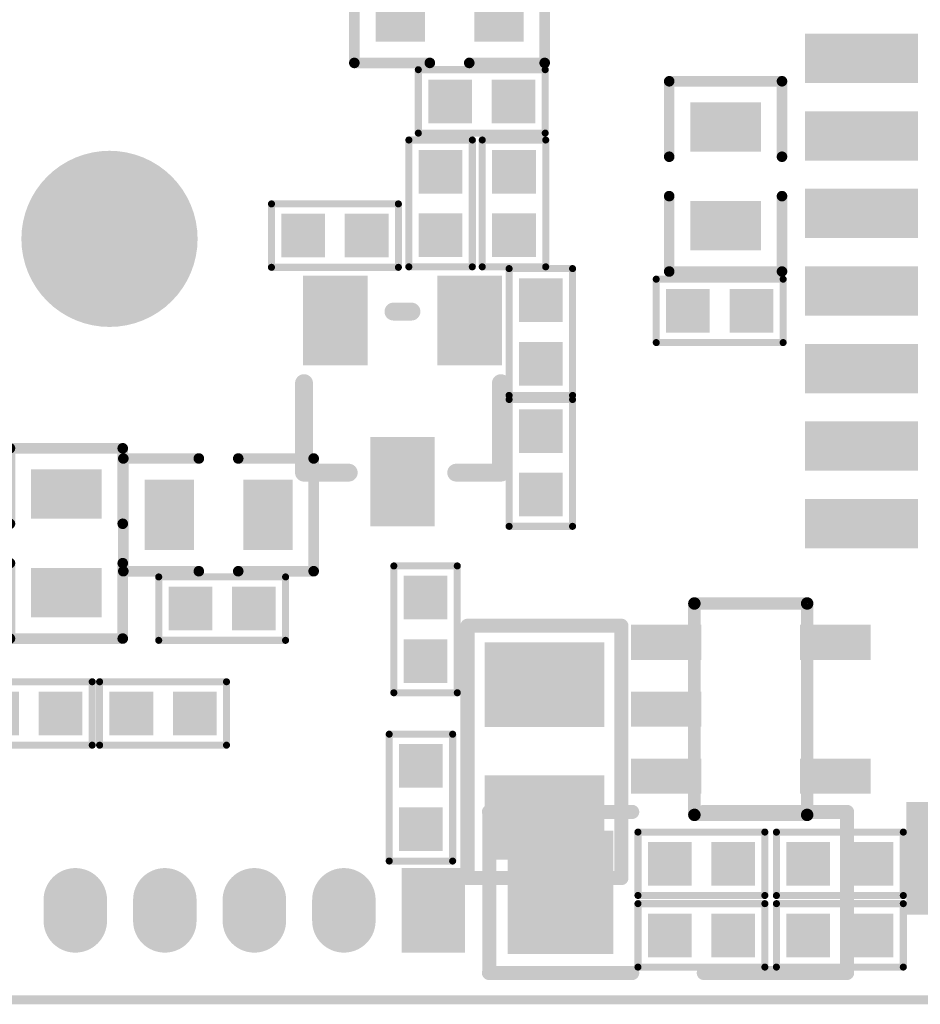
# Model space of a CAD drawing. Extents: x 81.2 to 123.3, y 54.5 to 77.2.
# Tile 3 of 5: x 95.7 to 108.5, y 54.5 to 68.5. Entities that reach past the tile are written whole.
import ezdxf

# ---------------------------------------------------------------- set-up
doc = ezdxf.new("R2010")
doc.units = 0
doc.layers.get('0').update_dxf_attribs({"linetype": 'CONTINUOUS'})
for name, color, linetype in [('BOTTOMLAYER', 5, 'CONTINUOUS'), ('BOTTOMOVERLAY', 54, 'CONTINUOUS'), ('KEEPOUTLAYER', 6, 'CONTINUOUS'), ('PADHOLELAYER', 156, 'CONTINUOUS')]:
    doc.layers.add(name, color=color, linetype=linetype)

# ---------------------------------------------------------------- blocks, each defined once
blk = doc.blocks.new('SOT23_5_B_5')
at = {"layer": 'BOTTOMLAYER'}
for points in [[(-2.15, 1.9), (-1.65, 1.9), (-2.15, 2.9), (-1.65, 2.9)], [(-0.25, 1.9), (0.25, 1.9), (-0.25, 2.9), (0.25, 2.9)], [(-2.15, -0.5), (-1.65, -0.5), (-2.15, 0.5), (-1.65, 0.5)], [(-1.2, -0.5), (-0.7, -0.5), (-1.2, 0.5), (-0.7, 0.5)], [(-0.25, -0.5), (0.25, -0.5), (-0.25, 0.5), (0.25, 0.5)]]:
    blk.add_solid(points, dxfattribs=at)
at = {"layer": 'BOTTOMOVERLAY', "const_width": 0.178}
for points in [[(0.55, 2), (-2.45, 2)], [(-2.45, 0.4), (-2.45, 2)], [(0.55, 0.4), (0.55, 2)], [(0.55, 0.4), (-2.45, 0.4)]]:
    blk.add_lwpolyline(points, dxfattribs=at)
at = {"layer": 'BOTTOMOVERLAY', "const_width": 0.0889}
for points in [[(-2.494, 2, 1), (-2.406, 2, 1)], [(-2.494, 2, 1), (-2.406, 2, 1)], [(0.506, 2, 1), (0.594, 2, 1)], [(0.506, 2, 1), (0.594, 2, 1)], [(-2.494, 0.4, 1), (-2.406, 0.4, 1)], [(-2.494, 0.4, 1), (-2.406, 0.4, 1)], [(0.506, 0.4, 1), (0.594, 0.4, 1)], [(0.506, 0.4, 1), (0.594, 0.4, 1)]]:
    blk.add_lwpolyline(points, format="xyb", close=True, dxfattribs=at)
blk = doc.blocks.new('0402_B_22')
at = {"layer": 'BOTTOMLAYER'}
for points in [[(-0.76, -0.31), (-0.14, -0.31), (-0.76, 0.31), (-0.14, 0.31)], [(0.14, -0.31), (0.76, -0.31), (0.14, 0.31), (0.76, 0.31)]]:
    blk.add_solid(points, dxfattribs=at)
at = {"layer": 'BOTTOMOVERLAY', "const_width": 0.1}
for points in [[(-0.9, -0.45), (-0.9, 0.45)], [(-0.9, 0.45), (0.9, 0.45)], [(0.9, 0.45), (0.9, -0.45)], [(-0.9, -0.45), (0.9, -0.45)]]:
    blk.add_lwpolyline(points, dxfattribs=at)
at = {"layer": 'BOTTOMOVERLAY', "const_width": 0.05}
for points in [[(-0.925, 0.45, 1), (-0.875, 0.45, 1)], [(-0.925, 0.45, 1), (-0.875, 0.45, 1)], [(0.875, 0.45, 1), (0.925, 0.45, 1)], [(0.875, 0.45, 1), (0.925, 0.45, 1)], [(-0.925, -0.45, 1), (-0.875, -0.45, 1)], [(-0.925, -0.45, 1), (-0.875, -0.45, 1)], [(0.875, -0.45, 1), (0.925, -0.45, 1)], [(0.875, -0.45, 1), (0.925, -0.45, 1)]]:
    blk.add_lwpolyline(points, format="xyb", close=True, dxfattribs=at)
blk = doc.blocks.new('0402_B_41')
at = {"layer": 'BOTTOMLAYER'}
for points in [[(-0.76, -0.31), (-0.14, -0.31), (-0.76, 0.31), (-0.14, 0.31)], [(0.14, -0.31), (0.76, -0.31), (0.14, 0.31), (0.76, 0.31)]]:
    blk.add_solid(points, dxfattribs=at)
at = {"layer": 'BOTTOMOVERLAY', "const_width": 0.1}
for points in [[(-0.9, -0.45), (-0.9, 0.45)], [(-0.9, 0.45), (0.9, 0.45)], [(0.9, -0.45), (0.9, 0.45)], [(-0.9, -0.45), (0.9, -0.45)]]:
    blk.add_lwpolyline(points, dxfattribs=at)
at = {"layer": 'BOTTOMOVERLAY', "const_width": 0.05}
for points in [[(-0.925, 0.45, 1), (-0.875, 0.45, 1)], [(-0.925, 0.45, 1), (-0.875, 0.45, 1)], [(0.875, 0.45, 1), (0.925, 0.45, 1)], [(0.875, 0.45, 1), (0.925, 0.45, 1)], [(-0.925, -0.45, 1), (-0.875, -0.45, 1)], [(-0.925, -0.45, 1), (-0.875, -0.45, 1)], [(0.875, -0.45, 1), (0.925, -0.45, 1)], [(0.875, -0.45, 1), (0.925, -0.45, 1)]]:
    blk.add_lwpolyline(points, format="xyb", close=True, dxfattribs=at)
blk = doc.blocks.new('0402_B_42')
at = {"layer": 'BOTTOMLAYER'}
for points in [[(-0.76, -0.31), (-0.14, -0.31), (-0.76, 0.31), (-0.14, 0.31)], [(0.14, -0.31), (0.76, -0.31), (0.14, 0.31), (0.76, 0.31)]]:
    blk.add_solid(points, dxfattribs=at)
at = {"layer": 'BOTTOMOVERLAY', "const_width": 0.1}
for points in [[(-0.9, -0.45), (-0.9, 0.45)], [(0.9, 0.45), (-0.9, 0.45)], [(0.9, -0.45), (0.9, 0.45)], [(0.9, -0.45), (-0.9, -0.45)]]:
    blk.add_lwpolyline(points, dxfattribs=at)
at = {"layer": 'BOTTOMOVERLAY', "const_width": 0.05}
for points in [[(-0.925, 0.45, 1), (-0.875, 0.45, 1)], [(-0.925, 0.45, 1), (-0.875, 0.45, 1)], [(0.875, 0.45, 1), (0.925, 0.45, 1)], [(0.875, 0.45, 1), (0.925, 0.45, 1)], [(-0.925, -0.45, 1), (-0.875, -0.45, 1)], [(-0.925, -0.45, 1), (-0.875, -0.45, 1)], [(0.875, -0.45, 1), (0.925, -0.45, 1)], [(0.875, -0.45, 1), (0.925, -0.45, 1)]]:
    blk.add_lwpolyline(points, format="xyb", close=True, dxfattribs=at)
blk = doc.blocks.new('0402_B_44')
at = {"layer": 'BOTTOMLAYER'}
for points in [[(-0.76, -0.31), (-0.14, -0.31), (-0.76, 0.31), (-0.14, 0.31)], [(0.14, -0.31), (0.76, -0.31), (0.14, 0.31), (0.76, 0.31)]]:
    blk.add_solid(points, dxfattribs=at)
at = {"layer": 'BOTTOMOVERLAY', "const_width": 0.1}
for points in [[(-0.9, -0.45), (-0.9, 0.45)], [(-0.9, 0.45), (0.9, 0.45)], [(0.9, -0.45), (0.9, 0.45)], [(-0.9, -0.45), (0.9, -0.45)]]:
    blk.add_lwpolyline(points, dxfattribs=at)
at = {"layer": 'BOTTOMOVERLAY', "const_width": 0.05}
for points in [[(-0.925, 0.45, 1), (-0.875, 0.45, 1)], [(-0.925, 0.45, 1), (-0.875, 0.45, 1)], [(0.875, 0.45, 1), (0.925, 0.45, 1)], [(0.875, 0.45, 1), (0.925, 0.45, 1)], [(-0.925, -0.45, 1), (-0.875, -0.45, 1)], [(-0.925, -0.45, 1), (-0.875, -0.45, 1)], [(0.875, -0.45, 1), (0.925, -0.45, 1)], [(0.875, -0.45, 1), (0.925, -0.45, 1)]]:
    blk.add_lwpolyline(points, format="xyb", close=True, dxfattribs=at)
blk = doc.blocks.new('SOT23_B_54')
at = {"layer": 'BOTTOMLAYER'}
for points in [[(-1.41, 1.778), (-1.41, 0.508), (-0.495, 1.778), (-0.495, 0.508)], [(0.495, 1.778), (0.495, 0.508), (1.41, 1.778), (1.41, 0.508)], [(-0.457, -0.508), (-0.457, -1.778), (0.457, -0.508), (0.457, -1.778)]]:
    blk.add_solid(points, dxfattribs=at)
at = {"layer": 'BOTTOMOVERLAY', "const_width": 0.254}
for points in [[(-0.127, 1.27), (0.127, 1.27)], [(-1.397, 0.254), (-1.397, -1.016)], [(1.397, 0.254), (1.397, -1.016)], [(-1.397, -1.016), (-0.762, -1.016)], [(0.762, -1.016), (1.397, -1.016)]]:
    blk.add_lwpolyline(points, dxfattribs=at)
at = {"layer": 'BOTTOMOVERLAY', "const_width": 0.127}
for points in [[(-0.191, 1.27, 1), (-0.064, 1.27, 1)], [(0.064, 1.27, 1), (0.191, 1.27, 1)], [(-1.46, 0.254, 1), (-1.333, 0.254, 1)], [(1.333, 0.254, 1), (1.46, 0.254, 1)], [(-1.46, -1.016, 1), (-1.333, -1.016, 1)], [(-1.46, -1.016, 1), (-1.333, -1.016, 1)], [(-0.825, -1.016, 1), (-0.699, -1.016, 1)], [(0.699, -1.016, 1), (0.825, -1.016, 1)], [(1.333, -1.016, 1), (1.46, -1.016, 1)], [(1.333, -1.016, 1), (1.46, -1.016, 1)]]:
    blk.add_lwpolyline(points, format="xyb", close=True, dxfattribs=at)
blk = doc.blocks.new('PH1_27_12_T____56')
at = {"layer": 'BOTTOMLAYER', "const_width": 0.9}
for points in [[(1.27, 0.15), (1.27, -0.15)], [(2.54, 0.15), (2.54, -0.15)], [(3.81, 0.15), (3.81, -0.15)], [(5.08, 0.15), (5.08, -0.15)]]:
    blk.add_lwpolyline(points, dxfattribs=at)
at = {"layer": 'BOTTOMLAYER', "const_width": 0.45}
for points in [[(1.045, 0.15, 1), (1.495, 0.15, 1)], [(2.315, 0.15, 1), (2.765, 0.15, 1)], [(3.585, 0.15, 1), (4.035, 0.15, 1)], [(4.855, 0.15, 1), (5.305, 0.15, 1)], [(1.045, -0.15, 1), (1.495, -0.15, 1)], [(2.315, -0.15, 1), (2.765, -0.15, 1)], [(3.585, -0.15, 1), (4.035, -0.15, 1)], [(4.855, -0.15, 1), (5.305, -0.15, 1)]]:
    blk.add_lwpolyline(points, format="xyb", close=True, dxfattribs=at)
at = {"layer": 'BOTTOMLAYER'}
blk.add_solid([(-0.45, -0.6), (0.45, -0.6), (-0.45, 0.6), (0.45, 0.6)], dxfattribs=at)
at = {"layer": 'PADHOLELAYER', "const_width": 0.3}
for points in [[(-0.15, 0, 1), (0.15, 0, 1)], [(1.12, 0, 1), (1.42, 0, 1)], [(2.39, 0, 1), (2.69, 0, 1)], [(3.66, 0, 1), (3.96, 0, 1)], [(4.93, 0, 1), (5.23, 0, 1)]]:
    blk.add_lwpolyline(points, format="xyb", close=True, dxfattribs=at)
blk = doc.blocks.new('0603_B_75')
at = {"layer": 'BOTTOMLAYER'}
for points in [[(-1.05, -0.5), (-0.35, -0.5), (-1.05, 0.5), (-0.35, 0.5)], [(0.35, -0.5), (1.05, -0.5), (0.35, 0.5), (1.05, 0.5)]]:
    blk.add_solid(points, dxfattribs=at)
at = {"layer": 'BOTTOMOVERLAY', "const_width": 0.15}
for points in [[(-1.35, 0.8), (-0.279, 0.8)], [(-1.35, 0.8), (-1.35, -0.8)], [(0.28, 0.8), (1.35, 0.8)], [(1.35, 0.8), (1.35, -0.8)], [(-1.35, -0.8), (-0.279, -0.8)], [(0.28, -0.8), (1.35, -0.8)]]:
    blk.add_lwpolyline(points, dxfattribs=at)
at = {"layer": 'BOTTOMOVERLAY', "const_width": 0.075}
for points in [[(-1.387, 0.8, 1), (-1.312, 0.8, 1)], [(-1.387, 0.8, 1), (-1.312, 0.8, 1)], [(-0.317, 0.8, 1), (-0.242, 0.8, 1)], [(0.242, 0.8, 1), (0.317, 0.8, 1)], [(1.313, 0.8, 1), (1.388, 0.8, 1)], [(1.313, 0.8, 1), (1.388, 0.8, 1)], [(-1.387, -0.8, 1), (-1.312, -0.8, 1)], [(-1.387, -0.8, 1), (-1.312, -0.8, 1)], [(-0.317, -0.8, 1), (-0.242, -0.8, 1)], [(0.242, -0.8, 1), (0.317, -0.8, 1)], [(1.313, -0.8, 1), (1.388, -0.8, 1)], [(1.313, -0.8, 1), (1.388, -0.8, 1)]]:
    blk.add_lwpolyline(points, format="xyb", close=True, dxfattribs=at)
blk = doc.blocks.new('0402_B_86')
at = {"layer": 'BOTTOMLAYER'}
for points in [[(-0.76, -0.31), (-0.14, -0.31), (-0.76, 0.31), (-0.14, 0.31)], [(0.14, -0.31), (0.76, -0.31), (0.14, 0.31), (0.76, 0.31)]]:
    blk.add_solid(points, dxfattribs=at)
at = {"layer": 'BOTTOMOVERLAY', "const_width": 0.1}
for points in [[(-0.9, 0.45), (-0.9, -0.45)], [(0.9, 0.45), (-0.9, 0.45)], [(0.9, 0.45), (0.9, -0.45)], [(0.9, -0.45), (-0.9, -0.45)]]:
    blk.add_lwpolyline(points, dxfattribs=at)
at = {"layer": 'BOTTOMOVERLAY', "const_width": 0.05}
for points in [[(-0.925, 0.45, 1), (-0.875, 0.45, 1)], [(-0.925, 0.45, 1), (-0.875, 0.45, 1)], [(0.875, 0.45, 1), (0.925, 0.45, 1)], [(0.875, 0.45, 1), (0.925, 0.45, 1)], [(-0.925, -0.45, 1), (-0.875, -0.45, 1)], [(-0.925, -0.45, 1), (-0.875, -0.45, 1)], [(0.875, -0.45, 1), (0.925, -0.45, 1)], [(0.875, -0.45, 1), (0.925, -0.45, 1)]]:
    blk.add_lwpolyline(points, format="xyb", close=True, dxfattribs=at)
blk = doc.blocks.new('0402_B_87')
at = {"layer": 'BOTTOMLAYER'}
for points in [[(-0.76, -0.31), (-0.14, -0.31), (-0.76, 0.31), (-0.14, 0.31)], [(0.14, -0.31), (0.76, -0.31), (0.14, 0.31), (0.76, 0.31)]]:
    blk.add_solid(points, dxfattribs=at)
at = {"layer": 'BOTTOMOVERLAY', "const_width": 0.1}
for points in [[(-0.9, 0.45), (-0.9, -0.45)], [(0.9, 0.45), (-0.9, 0.45)], [(0.9, 0.45), (0.9, -0.45)], [(0.9, -0.45), (-0.9, -0.45)]]:
    blk.add_lwpolyline(points, dxfattribs=at)
at = {"layer": 'BOTTOMOVERLAY', "const_width": 0.05}
for points in [[(-0.925, 0.45, 1), (-0.875, 0.45, 1)], [(-0.925, 0.45, 1), (-0.875, 0.45, 1)], [(0.875, 0.45, 1), (0.925, 0.45, 1)], [(0.875, 0.45, 1), (0.925, 0.45, 1)], [(-0.925, -0.45, 1), (-0.875, -0.45, 1)], [(-0.925, -0.45, 1), (-0.875, -0.45, 1)], [(0.875, -0.45, 1), (0.925, -0.45, 1)], [(0.875, -0.45, 1), (0.925, -0.45, 1)]]:
    blk.add_lwpolyline(points, format="xyb", close=True, dxfattribs=at)
blk = doc.blocks.new('0402_B_88')
at = {"layer": 'BOTTOMLAYER'}
for points in [[(-0.76, -0.31), (-0.14, -0.31), (-0.76, 0.31), (-0.14, 0.31)], [(0.14, -0.31), (0.76, -0.31), (0.14, 0.31), (0.76, 0.31)]]:
    blk.add_solid(points, dxfattribs=at)
at = {"layer": 'BOTTOMOVERLAY', "const_width": 0.1}
for points in [[(-0.9, -0.45), (-0.9, 0.45)], [(-0.9, 0.45), (0.9, 0.45)], [(0.9, 0.45), (0.9, -0.45)], [(-0.9, -0.45), (0.9, -0.45)]]:
    blk.add_lwpolyline(points, dxfattribs=at)
at = {"layer": 'BOTTOMOVERLAY', "const_width": 0.05}
for points in [[(-0.925, 0.45, 1), (-0.875, 0.45, 1)], [(-0.925, 0.45, 1), (-0.875, 0.45, 1)], [(0.875, 0.45, 1), (0.925, 0.45, 1)], [(0.875, 0.45, 1), (0.925, 0.45, 1)], [(-0.925, -0.45, 1), (-0.875, -0.45, 1)], [(-0.925, -0.45, 1), (-0.875, -0.45, 1)], [(0.875, -0.45, 1), (0.925, -0.45, 1)], [(0.875, -0.45, 1), (0.925, -0.45, 1)]]:
    blk.add_lwpolyline(points, format="xyb", close=True, dxfattribs=at)
blk = doc.blocks.new('0805_B_89')
at = {"layer": 'BOTTOMLAYER'}
for points in [[(-1.543, -0.85), (-0.343, -0.85), (-1.543, 0.85), (-0.343, 0.85)], [(0.343, -0.85), (1.543, -0.85), (0.343, 0.85), (1.543, 0.85)]]:
    blk.add_solid(points, dxfattribs=at)
at = {"layer": 'BOTTOMOVERLAY', "const_width": 0.2}
for points in [[(-1.778, -1.092), (-1.778, 1.092)], [(1.803, 1.092), (-1.778, 1.092)], [(1.803, -1.092), (1.803, 1.092)], [(-1.778, -1.092), (1.803, -1.092)]]:
    blk.add_lwpolyline(points, dxfattribs=at)
at = {"layer": 'BOTTOMOVERLAY', "const_width": 0.1}
for points in [[(-1.828, 1.092, 1), (-1.728, 1.092, 1)], [(-1.828, 1.092, 1), (-1.728, 1.092, 1)], [(1.753, 1.092, 1), (1.853, 1.092, 1)], [(1.753, 1.092, 1), (1.853, 1.092, 1)], [(-1.828, -1.092, 1), (-1.728, -1.092, 1)], [(-1.828, -1.092, 1), (-1.728, -1.092, 1)], [(1.753, -1.092, 1), (1.853, -1.092, 1)], [(1.753, -1.092, 1), (1.853, -1.092, 1)]]:
    blk.add_lwpolyline(points, format="xyb", close=True, dxfattribs=at)
blk = doc.blocks.new('0402_B_90')
at = {"layer": 'BOTTOMLAYER'}
for points in [[(-0.76, -0.31), (-0.14, -0.31), (-0.76, 0.31), (-0.14, 0.31)], [(0.14, -0.31), (0.76, -0.31), (0.14, 0.31), (0.76, 0.31)]]:
    blk.add_solid(points, dxfattribs=at)
at = {"layer": 'BOTTOMOVERLAY', "const_width": 0.1}
for points in [[(-0.9, -0.45), (-0.9, 0.45)], [(0.9, 0.45), (-0.9, 0.45)], [(0.9, -0.45), (0.9, 0.45)], [(0.9, -0.45), (-0.9, -0.45)]]:
    blk.add_lwpolyline(points, dxfattribs=at)
at = {"layer": 'BOTTOMOVERLAY', "const_width": 0.05}
for points in [[(-0.925, 0.45, 1), (-0.875, 0.45, 1)], [(-0.925, 0.45, 1), (-0.875, 0.45, 1)], [(0.875, 0.45, 1), (0.925, 0.45, 1)], [(0.875, 0.45, 1), (0.925, 0.45, 1)], [(-0.925, -0.45, 1), (-0.875, -0.45, 1)], [(-0.925, -0.45, 1), (-0.875, -0.45, 1)], [(0.875, -0.45, 1), (0.925, -0.45, 1)], [(0.875, -0.45, 1), (0.925, -0.45, 1)]]:
    blk.add_lwpolyline(points, format="xyb", close=True, dxfattribs=at)
blk = doc.blocks.new('0402_B_108')
at = {"layer": 'BOTTOMLAYER'}
for points in [[(-0.76, -0.31), (-0.14, -0.31), (-0.76, 0.31), (-0.14, 0.31)], [(0.14, -0.31), (0.76, -0.31), (0.14, 0.31), (0.76, 0.31)]]:
    blk.add_solid(points, dxfattribs=at)
at = {"layer": 'BOTTOMOVERLAY', "const_width": 0.1}
for points in [[(-0.9, 0.45), (-0.9, -0.45)], [(-0.9, 0.45), (0.9, 0.45)], [(0.9, 0.45), (0.9, -0.45)], [(0.9, -0.45), (-0.9, -0.45)]]:
    blk.add_lwpolyline(points, dxfattribs=at)
at = {"layer": 'BOTTOMOVERLAY', "const_width": 0.05}
for points in [[(-0.925, 0.45, 1), (-0.875, 0.45, 1)], [(-0.925, 0.45, 1), (-0.875, 0.45, 1)], [(0.875, 0.45, 1), (0.925, 0.45, 1)], [(0.875, 0.45, 1), (0.925, 0.45, 1)], [(-0.925, -0.45, 1), (-0.875, -0.45, 1)], [(-0.925, -0.45, 1), (-0.875, -0.45, 1)], [(0.875, -0.45, 1), (0.925, -0.45, 1)], [(0.875, -0.45, 1), (0.925, -0.45, 1)]]:
    blk.add_lwpolyline(points, format="xyb", close=True, dxfattribs=at)
blk = doc.blocks.new('0402_B_109')
at = {"layer": 'BOTTOMLAYER'}
for points in [[(-0.76, -0.31), (-0.14, -0.31), (-0.76, 0.31), (-0.14, 0.31)], [(0.14, -0.31), (0.76, -0.31), (0.14, 0.31), (0.76, 0.31)]]:
    blk.add_solid(points, dxfattribs=at)
at = {"layer": 'BOTTOMOVERLAY', "const_width": 0.1}
for points in [[(-0.9, 0.45), (-0.9, -0.45)], [(-0.9, 0.45), (0.9, 0.45)], [(0.9, 0.45), (0.9, -0.45)], [(-0.9, -0.45), (0.9, -0.45)]]:
    blk.add_lwpolyline(points, dxfattribs=at)
at = {"layer": 'BOTTOMOVERLAY', "const_width": 0.05}
for points in [[(-0.925, 0.45, 1), (-0.875, 0.45, 1)], [(-0.925, 0.45, 1), (-0.875, 0.45, 1)], [(0.875, 0.45, 1), (0.925, 0.45, 1)], [(0.875, 0.45, 1), (0.925, 0.45, 1)], [(-0.925, -0.45, 1), (-0.875, -0.45, 1)], [(-0.925, -0.45, 1), (-0.875, -0.45, 1)], [(0.875, -0.45, 1), (0.925, -0.45, 1)], [(0.875, -0.45, 1), (0.925, -0.45, 1)]]:
    blk.add_lwpolyline(points, format="xyb", close=True, dxfattribs=at)
blk = doc.blocks.new('0402_B_112')
at = {"layer": 'BOTTOMLAYER'}
for points in [[(-0.76, -0.31), (-0.14, -0.31), (-0.76, 0.31), (-0.14, 0.31)], [(0.14, -0.31), (0.76, -0.31), (0.14, 0.31), (0.76, 0.31)]]:
    blk.add_solid(points, dxfattribs=at)
at = {"layer": 'BOTTOMOVERLAY', "const_width": 0.1}
for points in [[(-0.9, -0.45), (-0.9, 0.45)], [(0.9, 0.45), (-0.9, 0.45)], [(0.9, -0.45), (0.9, 0.45)], [(0.9, -0.45), (-0.9, -0.45)]]:
    blk.add_lwpolyline(points, dxfattribs=at)
at = {"layer": 'BOTTOMOVERLAY', "const_width": 0.05}
for points in [[(-0.925, 0.45, 1), (-0.875, 0.45, 1)], [(-0.925, 0.45, 1), (-0.875, 0.45, 1)], [(0.875, 0.45, 1), (0.925, 0.45, 1)], [(0.875, 0.45, 1), (0.925, 0.45, 1)], [(-0.925, -0.45, 1), (-0.875, -0.45, 1)], [(-0.925, -0.45, 1), (-0.875, -0.45, 1)], [(0.875, -0.45, 1), (0.925, -0.45, 1)], [(0.875, -0.45, 1), (0.925, -0.45, 1)]]:
    blk.add_lwpolyline(points, format="xyb", close=True, dxfattribs=at)
blk = doc.blocks.new('0603_B_115')
at = {"layer": 'BOTTOMLAYER'}
for points in [[(-1.05, -0.5), (-0.35, -0.5), (-1.05, 0.5), (-0.35, 0.5)], [(0.35, -0.5), (1.05, -0.5), (0.35, 0.5), (1.05, 0.5)]]:
    blk.add_solid(points, dxfattribs=at)
at = {"layer": 'BOTTOMOVERLAY', "const_width": 0.15}
for points in [[(-1.35, 0.8), (-0.279, 0.8)], [(-1.35, 0.8), (-1.35, -0.8)], [(0.28, 0.8), (1.35, 0.8)], [(1.35, 0.8), (1.35, -0.8)], [(-1.35, -0.8), (-0.279, -0.8)], [(0.28, -0.8), (1.35, -0.8)]]:
    blk.add_lwpolyline(points, dxfattribs=at)
at = {"layer": 'BOTTOMOVERLAY', "const_width": 0.075}
for points in [[(-1.387, 0.8, 1), (-1.312, 0.8, 1)], [(-1.387, 0.8, 1), (-1.312, 0.8, 1)], [(-0.317, 0.8, 1), (-0.242, 0.8, 1)], [(0.242, 0.8, 1), (0.317, 0.8, 1)], [(1.313, 0.8, 1), (1.388, 0.8, 1)], [(1.313, 0.8, 1), (1.388, 0.8, 1)], [(-1.387, -0.8, 1), (-1.312, -0.8, 1)], [(-1.387, -0.8, 1), (-1.312, -0.8, 1)], [(-0.317, -0.8, 1), (-0.242, -0.8, 1)], [(0.242, -0.8, 1), (0.317, -0.8, 1)], [(1.313, -0.8, 1), (1.388, -0.8, 1)], [(1.313, -0.8, 1), (1.388, -0.8, 1)]]:
    blk.add_lwpolyline(points, format="xyb", close=True, dxfattribs=at)
blk = doc.blocks.new('0402_B_116')
at = {"layer": 'BOTTOMLAYER'}
for points in [[(-0.76, -0.31), (-0.14, -0.31), (-0.76, 0.31), (-0.14, 0.31)], [(0.14, -0.31), (0.76, -0.31), (0.14, 0.31), (0.76, 0.31)]]:
    blk.add_solid(points, dxfattribs=at)
at = {"layer": 'BOTTOMOVERLAY', "const_width": 0.1}
for points in [[(-0.9, -0.45), (-0.9, 0.45)], [(-0.9, 0.45), (0.9, 0.45)], [(0.9, -0.45), (0.9, 0.45)], [(-0.9, -0.45), (0.9, -0.45)]]:
    blk.add_lwpolyline(points, dxfattribs=at)
at = {"layer": 'BOTTOMOVERLAY', "const_width": 0.05}
for points in [[(-0.925, 0.45, 1), (-0.875, 0.45, 1)], [(-0.925, 0.45, 1), (-0.875, 0.45, 1)], [(0.875, 0.45, 1), (0.925, 0.45, 1)], [(0.875, 0.45, 1), (0.925, 0.45, 1)], [(-0.925, -0.45, 1), (-0.875, -0.45, 1)], [(-0.925, -0.45, 1), (-0.875, -0.45, 1)], [(0.875, -0.45, 1), (0.925, -0.45, 1)], [(0.875, -0.45, 1), (0.925, -0.45, 1)]]:
    blk.add_lwpolyline(points, format="xyb", close=True, dxfattribs=at)
blk = doc.blocks.new('0402_B_118')
at = {"layer": 'BOTTOMLAYER'}
for points in [[(-0.76, -0.31), (-0.14, -0.31), (-0.76, 0.31), (-0.14, 0.31)], [(0.14, -0.31), (0.76, -0.31), (0.14, 0.31), (0.76, 0.31)]]:
    blk.add_solid(points, dxfattribs=at)
at = {"layer": 'BOTTOMOVERLAY', "const_width": 0.1}
for points in [[(-0.9, 0.45), (-0.9, -0.45)], [(0.9, 0.45), (-0.9, 0.45)], [(0.9, 0.45), (0.9, -0.45)], [(0.9, -0.45), (-0.9, -0.45)]]:
    blk.add_lwpolyline(points, dxfattribs=at)
at = {"layer": 'BOTTOMOVERLAY', "const_width": 0.05}
for points in [[(-0.925, 0.45, 1), (-0.875, 0.45, 1)], [(-0.925, 0.45, 1), (-0.875, 0.45, 1)], [(0.875, 0.45, 1), (0.925, 0.45, 1)], [(0.875, 0.45, 1), (0.925, 0.45, 1)], [(-0.925, -0.45, 1), (-0.875, -0.45, 1)], [(-0.925, -0.45, 1), (-0.875, -0.45, 1)], [(0.875, -0.45, 1), (0.925, -0.45, 1)], [(0.875, -0.45, 1), (0.925, -0.45, 1)]]:
    blk.add_lwpolyline(points, format="xyb", close=True, dxfattribs=at)
blk = doc.blocks.new('0603_B_119')
at = {"layer": 'BOTTOMLAYER'}
for points in [[(-1.05, -0.5), (-0.35, -0.5), (-1.05, 0.5), (-0.35, 0.5)], [(0.35, -0.5), (1.05, -0.5), (0.35, 0.5), (1.05, 0.5)]]:
    blk.add_solid(points, dxfattribs=at)
at = {"layer": 'BOTTOMOVERLAY', "const_width": 0.15}
for points in [[(-0.279, 0.8), (-1.35, 0.8)], [(-1.35, 0.8), (-1.35, -0.8)], [(1.35, 0.8), (0.28, 0.8)], [(1.35, 0.8), (1.35, -0.8)], [(-0.279, -0.8), (-1.35, -0.8)], [(1.35, -0.8), (0.28, -0.8)]]:
    blk.add_lwpolyline(points, dxfattribs=at)
at = {"layer": 'BOTTOMOVERLAY', "const_width": 0.075}
for points in [[(-1.387, 0.8, 1), (-1.312, 0.8, 1)], [(-1.387, 0.8, 1), (-1.312, 0.8, 1)], [(-0.317, 0.8, 1), (-0.242, 0.8, 1)], [(0.242, 0.8, 1), (0.317, 0.8, 1)], [(1.313, 0.8, 1), (1.388, 0.8, 1)], [(1.313, 0.8, 1), (1.388, 0.8, 1)], [(-1.387, -0.8, 1), (-1.312, -0.8, 1)], [(-1.387, -0.8, 1), (-1.312, -0.8, 1)], [(-0.317, -0.8, 1), (-0.242, -0.8, 1)], [(0.242, -0.8, 1), (0.317, -0.8, 1)], [(1.313, -0.8, 1), (1.388, -0.8, 1)], [(1.313, -0.8, 1), (1.388, -0.8, 1)]]:
    blk.add_lwpolyline(points, format="xyb", close=True, dxfattribs=at)
blk = doc.blocks.new('0603_B_124')
at = {"layer": 'BOTTOMLAYER'}
for points in [[(-1.05, -0.5), (-0.35, -0.5), (-1.05, 0.5), (-0.35, 0.5)], [(0.35, -0.5), (1.05, -0.5), (0.35, 0.5), (1.05, 0.5)]]:
    blk.add_solid(points, dxfattribs=at)
at = {"layer": 'BOTTOMOVERLAY', "const_width": 0.15}
for points in [[(-0.279, 0.8), (-1.35, 0.8)], [(-1.35, 0.8), (-1.35, -0.8)], [(1.35, 0.8), (0.28, 0.8)], [(1.35, 0.8), (1.35, -0.8)], [(-0.279, -0.8), (-1.35, -0.8)], [(1.35, -0.8), (0.28, -0.8)]]:
    blk.add_lwpolyline(points, dxfattribs=at)
at = {"layer": 'BOTTOMOVERLAY', "const_width": 0.075}
for points in [[(-1.387, 0.8, 1), (-1.312, 0.8, 1)], [(-1.387, 0.8, 1), (-1.312, 0.8, 1)], [(-0.317, 0.8, 1), (-0.242, 0.8, 1)], [(0.242, 0.8, 1), (0.317, 0.8, 1)], [(1.313, 0.8, 1), (1.388, 0.8, 1)], [(1.313, 0.8, 1), (1.388, 0.8, 1)], [(-1.387, -0.8, 1), (-1.312, -0.8, 1)], [(-1.387, -0.8, 1), (-1.312, -0.8, 1)], [(-0.317, -0.8, 1), (-0.242, -0.8, 1)], [(0.242, -0.8, 1), (0.317, -0.8, 1)], [(1.313, -0.8, 1), (1.388, -0.8, 1)], [(1.313, -0.8, 1), (1.388, -0.8, 1)]]:
    blk.add_lwpolyline(points, format="xyb", close=True, dxfattribs=at)
blk = doc.blocks.new('0402_B_125')
at = {"layer": 'BOTTOMLAYER'}
for points in [[(-0.76, -0.31), (-0.14, -0.31), (-0.76, 0.31), (-0.14, 0.31)], [(0.14, -0.31), (0.76, -0.31), (0.14, 0.31), (0.76, 0.31)]]:
    blk.add_solid(points, dxfattribs=at)
at = {"layer": 'BOTTOMOVERLAY', "const_width": 0.1}
for points in [[(-0.9, -0.45), (-0.9, 0.45)], [(0.9, 0.45), (-0.9, 0.45)], [(0.9, -0.45), (0.9, 0.45)], [(0.9, -0.45), (-0.9, -0.45)]]:
    blk.add_lwpolyline(points, dxfattribs=at)
at = {"layer": 'BOTTOMOVERLAY', "const_width": 0.05}
for points in [[(-0.925, 0.45, 1), (-0.875, 0.45, 1)], [(-0.925, 0.45, 1), (-0.875, 0.45, 1)], [(0.875, 0.45, 1), (0.925, 0.45, 1)], [(0.875, 0.45, 1), (0.925, 0.45, 1)], [(-0.925, -0.45, 1), (-0.875, -0.45, 1)], [(-0.925, -0.45, 1), (-0.875, -0.45, 1)], [(0.875, -0.45, 1), (0.925, -0.45, 1)], [(0.875, -0.45, 1), (0.925, -0.45, 1)]]:
    blk.add_lwpolyline(points, format="xyb", close=True, dxfattribs=at)
blk = doc.blocks.new('0402_B_126')
at = {"layer": 'BOTTOMLAYER'}
for points in [[(-0.76, -0.31), (-0.14, -0.31), (-0.76, 0.31), (-0.14, 0.31)], [(0.14, -0.31), (0.76, -0.31), (0.14, 0.31), (0.76, 0.31)]]:
    blk.add_solid(points, dxfattribs=at)
at = {"layer": 'BOTTOMOVERLAY', "const_width": 0.1}
for points in [[(-0.9, 0.45), (-0.9, -0.45)], [(0.9, 0.45), (-0.9, 0.45)], [(0.9, 0.45), (0.9, -0.45)], [(0.9, -0.45), (-0.9, -0.45)]]:
    blk.add_lwpolyline(points, dxfattribs=at)
at = {"layer": 'BOTTOMOVERLAY', "const_width": 0.05}
for points in [[(-0.925, 0.45, 1), (-0.875, 0.45, 1)], [(-0.925, 0.45, 1), (-0.875, 0.45, 1)], [(0.875, 0.45, 1), (0.925, 0.45, 1)], [(0.875, 0.45, 1), (0.925, 0.45, 1)], [(-0.925, -0.45, 1), (-0.875, -0.45, 1)], [(-0.925, -0.45, 1), (-0.875, -0.45, 1)], [(0.875, -0.45, 1), (0.925, -0.45, 1)], [(0.875, -0.45, 1), (0.925, -0.45, 1)]]:
    blk.add_lwpolyline(points, format="xyb", close=True, dxfattribs=at)
blk = doc.blocks.new('0402_B_136')
at = {"layer": 'BOTTOMLAYER'}
for points in [[(-0.76, -0.31), (-0.14, -0.31), (-0.76, 0.31), (-0.14, 0.31)], [(0.14, -0.31), (0.76, -0.31), (0.14, 0.31), (0.76, 0.31)]]:
    blk.add_solid(points, dxfattribs=at)
at = {"layer": 'BOTTOMOVERLAY', "const_width": 0.1}
for points in [[(-0.9, 0.45), (0.9, 0.45)], [(-0.9, -0.45), (-0.9, 0.45)], [(0.9, -0.45), (0.9, 0.45)], [(-0.9, -0.45), (0.9, -0.45)]]:
    blk.add_lwpolyline(points, dxfattribs=at)
at = {"layer": 'BOTTOMOVERLAY', "const_width": 0.05}
for points in [[(-0.925, 0.45, 1), (-0.875, 0.45, 1)], [(-0.925, 0.45, 1), (-0.875, 0.45, 1)], [(0.875, 0.45, 1), (0.925, 0.45, 1)], [(0.875, 0.45, 1), (0.925, 0.45, 1)], [(-0.925, -0.45, 1), (-0.875, -0.45, 1)], [(-0.925, -0.45, 1), (-0.875, -0.45, 1)], [(0.875, -0.45, 1), (0.925, -0.45, 1)], [(0.875, -0.45, 1), (0.925, -0.45, 1)]]:
    blk.add_lwpolyline(points, format="xyb", close=True, dxfattribs=at)
blk = doc.blocks.new('1206_B_137')
at = {"layer": 'BOTTOMLAYER'}
blk.add_solid([(-2.274, 0.875), (-2.274, -0.875), (-0.774, 0.875), (-0.774, -0.875)], dxfattribs=at)
at = {"layer": 'BOTTOMOVERLAY', "const_width": 0.2}
for points in [[(-2.54, 1.143), (-0.508, 1.143)], [(-2.536, -1.143), (-2.536, 1.143)], [(0.508, 1.143), (2.54, 1.143)], [(2.54, -1.143), (2.54, 1.143)], [(-2.54, -1.143), (-0.508, -1.143)], [(0.508, -1.143), (2.54, -1.143)]]:
    blk.add_lwpolyline(points, dxfattribs=at)
at = {"layer": 'BOTTOMOVERLAY', "const_width": 0.1}
for points in [[(-2.59, 1.143, 1), (-2.49, 1.143, 1)], [(-2.586, 1.143, 1), (-2.486, 1.143, 1)], [(-0.558, 1.143, 1), (-0.458, 1.143, 1)], [(0.458, 1.143, 1), (0.558, 1.143, 1)], [(2.49, 1.143, 1), (2.59, 1.143, 1)], [(2.49, 1.143, 1), (2.59, 1.143, 1)], [(-2.59, -1.143, 1), (-2.49, -1.143, 1)], [(-2.586, -1.143, 1), (-2.486, -1.143, 1)], [(-0.558, -1.143, 1), (-0.458, -1.143, 1)], [(0.458, -1.143, 1), (0.558, -1.143, 1)], [(2.49, -1.143, 1), (2.59, -1.143, 1)], [(2.49, -1.143, 1), (2.59, -1.143, 1)]]:
    blk.add_lwpolyline(points, format="xyb", close=True, dxfattribs=at)
blk = doc.blocks.new('_____SD_3D_B_138')
at = {"layer": 'BOTTOMLAYER'}
for points in [[(3.951, 0.638), (5.551, 0.638), (3.951, 2.038), (5.551, 2.038)], [(-6.95, -0.8), (-6.25, -0.8), (-6.95, 0.8), (-6.25, 0.8)], [(-5.85, -0.8), (-5.15, -0.8), (-5.85, 0.8), (-5.15, 0.8)], [(-4.75, -0.8), (-4.05, -0.8), (-4.75, 0.8), (-4.05, 0.8)], [(-3.65, -0.8), (-2.95, -0.8), (-3.65, 0.8), (-2.95, 0.8)], [(-2.55, -0.8), (-1.85, -0.8), (-2.55, 0.8), (-1.85, 0.8)], [(-1.45, -0.8), (-0.75, -0.8), (-1.45, 0.8), (-0.75, 0.8)], [(-0.35, -0.8), (0.35, -0.8), (-0.35, 0.8), (0.35, 0.8)]]:
    blk.add_solid(points, dxfattribs=at)

msp = doc.modelspace()

# ---------------------------------------------------------------- linework, layer by layer
at = {"layer": 'BOTTOMLAYER', "const_width": 1.25}
msp.add_lwpolyline([(96.395, 65.41, 1), (97.645, 65.41, 1)], format="xyb", close=True, dxfattribs=at)
at = {"layer": 'KEEPOUTLAYER', "const_width": 0.127}
msp.add_lwpolyline([(81.27, 54.61), (122.27, 54.61)], dxfattribs=at)
at = {"layer": 'PADHOLELAYER', "const_width": 0.75}
msp.add_lwpolyline([(96.645, 65.41, 1), (97.395, 65.41, 1)], format="xyb", close=True, dxfattribs=at)

# ---------------------------------------------------------------- block references
for name, p, rotation in [('_____SD_3D_B_138', (107.687, 61.37), 270), ('0603_B_119', (101.844, 68.707), 180), ('0402_B_118', (102.301, 67.361), 180), ('0603_B_75', (105.76, 66.296), 90), ('0402_B_109', (101.717, 65.913), 90), ('0402_B_125', (102.758, 65.913), 270), ('0402_B_108', (103.139, 64.088), 90), ('0402_B_42', (103.139, 62.23), 270), ('0603_B_115', (96.408, 61.087), 90), ('0603_B_124', (98.567, 61.493), 180), ('0402_B_112', (101.504, 59.868), 270), ('0402_B_126', (98.618, 60.162), 180), ('SOT23_5_B_5', (104.917, 57.785), 270), ('0805_B_89', (103.19, 58.141), 270), ('0402_B_90', (101.438, 57.48), 270), ('0402_B_86', (107.381, 56.54), 180), ('PH1_27_12_T____56', (101.615, 55.88), 180), ('0402_B_87', (107.381, 55.525), 180)]:
    msp.add_blockref(name, p, dxfattribs=dict(rotation=rotation))
for name, p in [('0402_B_41', (100.218, 65.456)), ('SOT23_B_54', (101.176, 63.108)), ('0402_B_136', (105.676, 64.388)), ('0402_B_116', (95.875, 58.674)), ('0402_B_44', (97.78, 58.674)), ('1206_B_137', (104.943, 56.134)), ('0402_B_88', (105.417, 56.541)), ('0402_B_22', (105.417, 55.525))]:
    msp.add_blockref(name, p)

doc.saveas('drawing.dxf')
